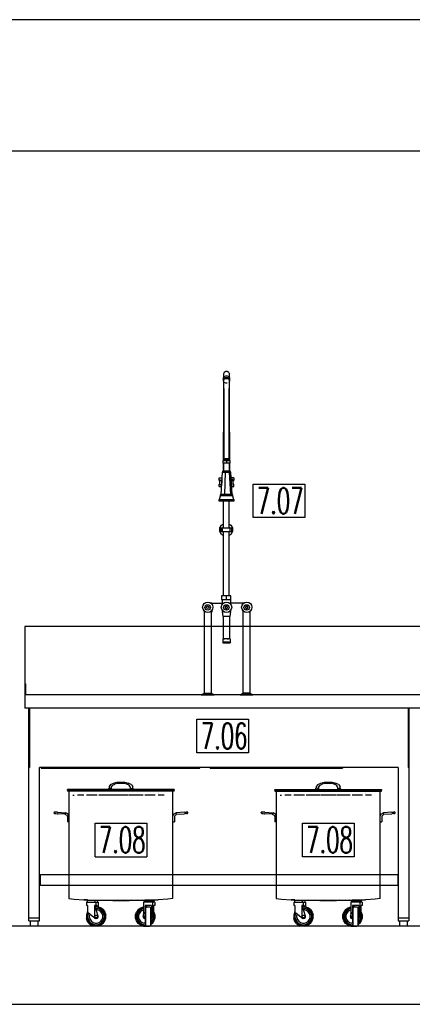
# Model space of a CAD drawing. Header units: millimetres. Extents: x 0 to 40100, y 0 to 29075.
# Tile 92 of 119: x 27443 to 28961, y 5697 to 9507. Entities that reach past the tile are written whole.
import ezdxf

# ---------------------------------------------------------------- set-up
doc = ezdxf.new("R2010")
doc.units = ezdxf.units.MM
doc.header["$MEASUREMENT"] = 0
doc.linetypes.add('AUSGEZOGEN', pattern=[0, 0])
doc.layers.get('0').update_dxf_attribs({"linetype": 'CONTINUOUS'})
for name, color, linetype, true_color in [('ibmp_KT_Einrichtung', 7, 'AUSGEZOGEN', 0x000080), ('ibmp_KT_Geräte_Ansicht', 1, 'AUSGEZOGEN', 0xff0000), ('ibmp_KT_Grundriss', 6, 'AUSGEZOGEN', 0xff00ff), ('ibmp_KT_Positionsnummern', 7, 'AUSGEZOGEN', 0x800000)]:
    doc.layers.add(name, color=color, linetype=linetype, true_color=true_color)
doc.layers.add('IBMP_KT_GR', color=7, linetype='AUSGEZOGEN')
doc.styles.get("Standard").update_dxf_attribs({"font": 'TXT.SHX'})

# ---------------------------------------------------------------- blocks, each defined once
blk = doc.blocks.new('BLOCK_00275')
at = {"layer": 'ibmp_KT_Einrichtung', "color": 0, "linetype": 'AUSGEZOGEN', "true_color": 0x000000}
for p, q in [((28233.01, 8125.5), (28229.62, 8120.5)), ((28229.62, 8120.5), (28229.62, 8109.1)), ((28229.62, 8114.4), (28233.01, 8119.3)), ((28233.82, 8142), (28230.61, 8136.3)), ((28230.61, 8136.3), (28230.61, 8121.98)), ((28232.61, 8113.2), (28235.51, 8116.7)), ((28239.32, 8128.1), (28233.01, 8125.5)), ((28233.01, 8119.3), (28239.32, 8122)), ((28239.62, 8145.1), (28233.82, 8142)), ((28235.51, 8116.7), (28239.92, 8119)), ((28246.11, 8128.1), (28239.32, 8128.1)), ((28239.32, 8122), (28246.11, 8122)), ((28245.81, 8145.1), (28239.62, 8145.1)), ((28239.92, 8119), (28245.51, 8119)), ((28245.51, 8119), (28249.92, 8116.7)), ((28251.62, 8142), (28245.81, 8145.1)), ((28252.42, 8125.5), (28246.11, 8128.1)), ((28246.11, 8122), (28252.42, 8119.3)), ((28249.92, 8116.7), (28252.71, 8113.2)), ((28251.62, 8142), (28254.72, 8136.3)), ((28255.81, 8120.5), (28252.42, 8125.5)), ((28255.81, 8114.4), (28252.42, 8119.3)), ((28254.72, 8122.12), (28254.72, 8136.3)), ((28255.81, 8109.1), (28255.81, 8120.5)), ((28229.62, 8109.1), (28233.01, 8104.2)), ((28230.61, 8107.66), (28230.61, 7906.4)), ((28232.61, 8080), (28232.61, 8113.2)), ((28232.61, 8079.4), (28232.61, 7807.1)), ((28233.01, 8104.2), (28239.32, 8101.5)), ((28239.32, 8101.5), (28245.51, 8101.5)), ((28252.71, 8113.2), (28252.71, 8080)), ((28252.71, 8104.64), (28255.81, 8109.1)), ((28252.71, 7807.1), (28252.71, 8079.4)), ((28254.72, 7906.4), (28254.72, 8107.52)), ((28230.61, 7910.86), (28229.62, 7910.1)), ((28229.62, 7910.1), (28229.62, 7801.1)), ((28229.62, 7906.4), (28232.61, 7904.06)), ((28230.61, 7906.4), (28232.61, 7904.88)), ((28255.81, 7910.1), (28252.71, 7912.44)), ((28254.72, 7906.4), (28252.71, 7904.82)), ((28252.71, 7903.98), (28255.81, 7906.4)), ((28255.81, 7801.1), (28255.81, 7910.1)), ((28228.61, 7801.1), (28256.82, 7801.1)), ((28228.61, 7801.1), (28228.61, 7791.1)), ((28256.82, 7791.1), (28228.61, 7791.1)), ((28229.62, 7791.1), (28229.62, 7760.1)), ((28231.62, 7791.1), (28231.62, 7761.1)), ((28252.71, 7807.1), (28232.61, 7807.1)), ((28232.61, 7807.1), (28234.12, 7806.1)), ((28234.12, 7806.1), (28251.22, 7806.1)), ((28234.72, 7806.1), (28234.72, 7801.1)), ((28242.71, 7801.1), (28242.71, 7791.1)), ((28250.71, 7801.1), (28250.71, 7806.1)), ((28252.71, 7807.1), (28251.22, 7806.1)), ((28253.82, 7761.1), (28253.82, 7791.1)), ((28255.81, 7760.1), (28255.81, 7791.1)), ((28256.82, 7791.1), (28256.82, 7801.1)), ((28221.62, 7670.1), (28227.51, 7756.1)), ((28226.62, 7760.1), (28258.82, 7760.1)), ((28226.62, 7760.1), (28226.62, 7756.1)), ((28226.62, 7756.1), (28258.82, 7756.1)), ((28231.62, 7761.1), (28229.62, 7760.1)), ((28231.62, 7761.1), (28253.82, 7761.1)), ((28236.82, 7670.1), (28238.51, 7756.1)), ((28253.61, 7756.1), (28257.91, 7670.1)), ((28255.81, 7760.1), (28253.82, 7761.1)), ((28257.91, 7756.1), (28263.82, 7670.1)), ((28258.82, 7756.1), (28258.82, 7760.1)), ((28214.62, 7734.1), (28226, 7734.1)), ((28214.62, 7724.1), (28214.62, 7734.1)), ((28214.62, 7724.1), (28225.31, 7724.1)), ((28214.62, 7710.1), (28216.62, 7710.1)), ((28214.62, 7700.1), (28214.62, 7710.1)), ((28214.62, 7700.1), (28223.66, 7700.1)), ((28219.42, 7725.5), (28216.62, 7725.5)), ((28216.62, 7708.8), (28216.62, 7724.1)), ((28216.62, 7708.8), (28216.69, 7708.7)), ((28216.62, 7708.8), (28219.42, 7708.8)), ((28217.71, 7707.4), (28219.42, 7706.5)), ((28219.42, 7706.5), (28221.72, 7706.5)), ((28224.62, 7725.5), (28221.72, 7725.5)), ((28221.72, 7706.5), (28223.51, 7707.4)), ((28224.35, 7710.1), (28223.51, 7710.1)), ((28224.26, 7708.8), (28223.51, 7708.8)), ((28223.51, 7707.4), (28224.23, 7708.32)), ((28224.62, 7724.1), (28224.62, 7713.84)), ((28270.81, 7734.1), (28259.42, 7734.1)), ((28260.11, 7724.1), (28270.81, 7724.1)), ((28268.82, 7725.5), (28260.81, 7725.5)), ((28260.81, 7724.1), (28260.81, 7713.84)), ((28261.2, 7710.1), (28261.07, 7710.1)), ((28261.19, 7708.32), (28261.92, 7707.3)), ((28261.75, 7700.1), (28270.81, 7700.1)), ((28261.92, 7707.3), (28263.21, 7706.5)), ((28267.02, 7727.7), (28262.51, 7727.7)), ((28266.42, 7706.5), (28267.71, 7707.3)), ((28267.71, 7707.3), (28268.72, 7708.7)), ((28268.72, 7708.7), (28268.82, 7708.8)), ((28268.82, 7708.8), (28268.82, 7724.1)), ((28270.81, 7710.1), (28268.82, 7710.1)), ((28270.81, 7734.1), (28270.81, 7724.1)), ((28270.81, 7700.1), (28270.81, 7710.1)), ((28215.51, 7650.1), (28219.62, 7665.1)), ((28221.32, 7670.1), (28217.61, 7668.1)), ((28217.61, 7668.1), (28267.81, 7668.1)), ((28217.61, 7668.1), (28217.61, 7665.1)), ((28267.81, 7665.1), (28217.61, 7665.1)), ((28264.02, 7670.1), (28221.32, 7670.1)), ((28267.81, 7668.1), (28264.02, 7670.1)), ((28265.81, 7665.1), (28269.82, 7650.1)), ((28267.81, 7665.1), (28267.81, 7668.1)), ((28212.61, 7650.1), (28272.81, 7650.1)), ((28212.61, 7650.1), (28212.61, 7645.1)), ((28212.61, 7645.1), (28272.81, 7645.1)), ((28231.32, 7541.1), (28231.32, 7645.1)), ((28251.42, 7645.1), (28251.42, 7541.1)), ((28272.81, 7645.1), (28272.81, 7650.1)), ((28216.32, 7540.1), (28223.31, 7551.1)), ((28223.31, 7551.1), (28231.32, 7556.16)), ((28230.31, 7544.1), (28228.6, 7541.1)), ((28231.32, 7544.66), (28230.31, 7544.1)), ((28251.42, 7556.22), (28259.52, 7551.1)), ((28252.42, 7544.1), (28251.42, 7544.68)), ((28254.16, 7541.1), (28252.42, 7544.1)), ((28259.52, 7551.1), (28266.52, 7540.1)), ((28216.32, 7526.1), (28216.32, 7540.1)), ((28223.31, 7515.1), (28216.32, 7526.1)), ((28221.32, 7541.1), (28261.52, 7541.1)), ((28221.32, 7541.1), (28221.32, 7525.1)), ((28261.52, 7525.1), (28221.32, 7525.1)), ((28231.32, 7510.04), (28223.31, 7515.1)), ((28226.32, 7537.1), (28226.32, 7529.1)), ((28228.6, 7525.1), (28230.31, 7522.1)), ((28230.31, 7522.1), (28231.32, 7521.56)), ((28231.32, 7278.1), (28231.32, 7525.1)), ((28251.42, 7525.1), (28251.42, 7278.1)), ((28251.42, 7521.54), (28252.42, 7522.1)), ((28259.52, 7515.1), (28251.42, 7510)), ((28252.42, 7522.1), (28254.16, 7525.1)), ((28256.52, 7529.1), (28256.52, 7537.1)), ((28266.52, 7526.1), (28259.52, 7515.1)), ((28261.52, 7541.1), (28261.52, 7525.1)), ((28266.52, 7540.1), (28266.52, 7526.1)), ((28259.82, 7278.1), (28223.61, 7278.1)), ((28223.61, 7278.1), (28223.61, 7263.1)), ((28241.72, 7278.1), (28241.72, 7263.1)), ((28259.82, 7263.1), (28259.82, 7278.1)), ((28186.42, 7248.6), (28182.91, 7248.6)), ((28186.42, 7249.1), (28228.41, 7249.1)), ((28223.61, 7263.1), (28259.82, 7263.1)), ((28226.62, 7248.7), (28226.62, 7263.1)), ((28228.41, 7249.1), (28228.92, 7247.34)), ((28256.52, 7247.34), (28257.02, 7249.1)), ((28305.01, 7249.1), (28257.02, 7249.1)), ((28258.82, 7263.1), (28258.82, 7249.1)), ((28308.51, 7248.6), (28305.01, 7248.6)), ((28156.42, 7218.96), (28156.42, 6901.5)), ((28182.42, 7217.1), (28187.91, 7217.1)), ((28184.32, 6901.5), (28184.32, 7219)), ((28226.62, 7217.1), (28230.68, 7217.1)), ((28229.62, 7197.1), (28226.62, 7217.1)), ((28227.12, 7220.1), (28227.12, 7217.1)), ((28240.71, 7237.1), (28237.61, 7234.1)), ((28237.61, 7234.1), (28237.61, 7231.1)), ((28237.61, 7231.1), (28240.71, 7228.1)), ((28243.72, 7237.1), (28240.71, 7237.1)), ((28240.71, 7228.1), (28243.72, 7228.1)), ((28246.72, 7234.1), (28243.72, 7237.1)), ((28243.72, 7228.1), (28246.72, 7231.1)), ((28246.72, 7231.1), (28246.72, 7234.1)), ((28254.74, 7217.1), (28256.82, 7217.1)), ((28258.74, 7216.6), (28255.81, 7197.1)), ((28258.82, 7216.6), (28258.82, 7220.1)), ((28304.52, 7217.1), (28309.02, 7217.1)), ((28306.11, 7219.1), (28306.11, 6901.5)), ((28319.12, 7237.1), (28316.01, 7234.1)), ((28316.01, 7234.1), (28316.01, 7231.1)), ((28316.01, 7231.1), (28319.12, 7228.1)), ((28322.12, 7237.1), (28319.12, 7237.1)), ((28319.12, 7228.1), (28322.12, 7228.1)), ((28325.11, 7234.1), (28322.12, 7237.1)), ((28322.12, 7228.1), (28325.11, 7231.1)), ((28325.11, 7231.1), (28325.11, 7234.1)), ((28334.02, 6901.5), (28334.02, 7217.96)), ((28255.81, 7197.1), (28229.62, 7197.1)), ((28231.62, 7111.1), (28231.62, 7197.1)), ((28253.82, 7197.1), (28253.82, 7111.1)), ((27463.21, 7159.1), (27463.21, 6842.74)), ((29613.21, 7159.1), (27463.21, 7159.1)), ((28256.52, 7111), (28228.31, 7111)), ((28228.31, 7111), (28228.31, 7095.1)), ((28228.31, 7098.1), (28256.52, 7098.1)), ((28228.31, 7095.1), (28256.52, 7095.1)), ((28231.62, 7111.1), (28234.72, 7111.1)), ((28238.61, 7098.2), (28232.02, 7098.1)), ((28239.82, 7111), (28234.72, 7111.1)), ((28246.11, 7098.2), (28238.61, 7098.2)), ((28245.71, 7111), (28250.71, 7111.1)), ((28252.71, 7098.1), (28246.11, 7098.2)), ((28253.82, 7111.1), (28250.71, 7111.1)), ((28256.52, 7111), (28256.52, 7095.1)), ((27463.21, 6937.64), (27465.9, 6937.64)), ((27465.9, 6895.48), (27465.9, 6937.64)), ((28156.01, 6899.4), (28145.21, 6895.1)), ((28184.72, 6899.4), (28156.01, 6899.4)), ((28156.32, 6901.5), (28184.42, 6901.5)), ((28156.32, 6901.5), (28156.32, 6899.4)), ((28184.42, 6899.4), (28184.42, 6901.5)), ((28195.51, 6895.1), (28184.72, 6899.4)), ((28305.71, 6899.4), (28295.01, 6895.1)), ((28305.71, 6899.4), (28334.42, 6899.4)), ((28306.01, 6901.5), (28306.01, 6899.4)), ((28334.12, 6901.5), (28306.01, 6901.5)), ((28334.12, 6899.4), (28334.12, 6901.5)), ((28345.21, 6895.1), (28334.42, 6899.4)), ((27463.21, 6895.48), (29613.21, 6895.48)), ((28145.21, 6895.1), (28195.51, 6895.1)), ((28295.01, 6895.1), (28345.21, 6895.1)), ((29613.21, 6842.74), (27463.21, 6842.74)), ((27478.57, 6020.2), (27478.57, 6842.74)), ((27480.61, 6842.74), (27480.61, 6613.28)), ((28945.69, 6842.74), (28945.69, 6613.28)), ((28947.73, 6842.74), (28947.73, 6020.2)), ((27478.57, 6613.28), (27480.61, 6613.28)), ((27519.52, 6020.2), (27519.52, 6613.28)), ((28906.78, 6613.28), (27519.52, 6613.28)), ((27525.67, 6613.28), (27525.67, 6610.36)), ((27525.67, 6610.36), (28139.94, 6610.36)), ((28139.94, 6610.36), (28139.94, 6613.28)), ((28179.88, 6610.74), (28179.88, 6613.28)), ((28179.88, 6610.74), (28691.78, 6610.74)), ((28691.78, 6613.28), (28691.78, 6610.74)), ((28906.78, 6613.28), (28906.78, 6020.2)), ((28947.73, 6613.28), (28945.69, 6613.28)), ((27805.55, 6553.06), (27820.25, 6556.1)), ((27820.25, 6556.1), (27848.17, 6556.1)), ((27848.17, 6556.1), (27862.85, 6553.06)), ((28607.55, 6553.06), (28622.25, 6556.1)), ((28622.25, 6556.1), (28650.17, 6556.1)), ((28650.17, 6556.1), (28664.85, 6553.06)), ((28040.21, 6528.1), (27628.21, 6528.1)), ((27628.21, 6525.1), (27628.21, 6528.1)), ((27628.21, 6525.1), (28040.21, 6525.1)), ((27628.21, 6524.1), (28040.21, 6524.1)), ((27628.21, 6524.1), (27628.21, 6521.1)), ((28040.21, 6521.1), (27628.21, 6521.1)), ((27633.21, 6521.1), (27633.21, 6106.48)), ((27776.65, 6524.1), (27778.65, 6525.1)), ((27784.06, 6528.1), (27788.21, 6533.12)), ((27794.29, 6547.42), (27788.21, 6540.08)), ((27788.21, 6540.08), (27788.21, 6533.12)), ((27789.55, 6532.98), (27788.21, 6533.12)), ((27791.86, 6532.76), (27789.55, 6532.98)), ((27792.13, 6524.78), (27790.79, 6524.1)), ((27792.13, 6524.78), (27792.39, 6525.1)), ((27794.55, 6532.48), (27793.21, 6532.62)), ((27794.29, 6547.44), (27805.55, 6553.06)), ((27795.71, 6532.38), (27794.55, 6532.48)), ((27794.88, 6528.1), (27798.21, 6532.12)), ((27798.21, 6539.08), (27802.77, 6544.6)), ((27798.21, 6532.12), (27798.21, 6539.08)), ((27802.77, 6544.6), (27811.22, 6548.82)), ((27822.25, 6551.1), (27811.22, 6548.82)), ((27846.16, 6551.1), (27822.25, 6551.1)), ((27857.22, 6548.82), (27846.16, 6551.1)), ((27865.65, 6544.6), (27857.22, 6548.82)), ((27874.13, 6547.44), (27862.87, 6553.06)), ((27870.21, 6539.08), (27865.65, 6544.6)), ((27870.21, 6539.08), (27870.21, 6532.12)), ((27870.21, 6532.12), (27873.54, 6528.1)), ((27872.71, 6532.38), (27873.86, 6532.48)), ((27873.86, 6532.48), (27875.21, 6532.62)), ((27874.13, 6547.44), (27880.21, 6540.08)), ((27876.29, 6524.78), (27876.03, 6525.1)), ((27876.29, 6524.78), (27877.63, 6524.1)), ((27876.55, 6532.76), (27878.86, 6532.98)), ((27878.86, 6532.98), (27880.21, 6533.12)), ((27880.21, 6533.12), (27880.21, 6540.08)), ((27884.36, 6528.1), (27880.21, 6533.12)), ((27891.76, 6524.1), (27889.76, 6525.1)), ((27978.1, 6516.1), (27978.13, 6516.1)), ((28035.21, 6106.48), (28035.21, 6521.1)), ((28040.21, 6528.1), (28040.21, 6525.1)), ((28040.21, 6521.1), (28040.21, 6524.1)), ((28430.21, 6525.1), (28430.21, 6528.1)), ((28430.21, 6528.1), (28842.22, 6528.1)), ((28842.22, 6525.1), (28430.21, 6525.1)), ((28430.21, 6524.1), (28430.21, 6521.1)), ((28842.22, 6524.1), (28430.21, 6524.1)), ((28430.21, 6521.1), (28842.22, 6521.1)), ((28435.21, 6521.1), (28435.21, 6106.48)), ((28578.65, 6524.1), (28580.65, 6525.1)), ((28586.07, 6528.1), (28590.21, 6533.12)), ((28596.29, 6547.42), (28590.21, 6540.08)), ((28590.21, 6540.08), (28590.21, 6533.12)), ((28591.55, 6532.98), (28590.21, 6533.12)), ((28593.86, 6532.76), (28591.55, 6532.98)), ((28594.13, 6524.78), (28592.79, 6524.1)), ((28594.13, 6524.78), (28594.39, 6525.1)), ((28596.55, 6532.48), (28595.21, 6532.62)), ((28596.29, 6547.44), (28607.55, 6553.06)), ((28597.71, 6532.38), (28596.55, 6532.48)), ((28596.88, 6528.1), (28600.21, 6532.12)), ((28600.21, 6539.08), (28604.76, 6544.6)), ((28600.21, 6532.12), (28600.21, 6539.08)), ((28604.76, 6544.6), (28613.21, 6548.82)), ((28624.25, 6551.1), (28613.21, 6548.82)), ((28648.17, 6551.1), (28624.25, 6551.1)), ((28659.22, 6548.82), (28648.17, 6551.1)), ((28667.65, 6544.6), (28659.22, 6548.82)), ((28676.13, 6547.44), (28664.86, 6553.06)), ((28672.22, 6539.08), (28667.65, 6544.6)), ((28672.22, 6539.08), (28672.22, 6532.12)), ((28672.22, 6532.12), (28675.54, 6528.1)), ((28674.72, 6532.38), (28675.87, 6532.48)), ((28675.87, 6532.48), (28677.22, 6532.62)), ((28676.13, 6547.44), (28682.22, 6540.08)), ((28678.29, 6524.78), (28678.03, 6525.1)), ((28678.29, 6524.78), (28679.63, 6524.1)), ((28678.55, 6532.76), (28680.87, 6532.98)), ((28680.87, 6532.98), (28682.22, 6533.12)), ((28682.22, 6533.12), (28682.22, 6540.08)), ((28686.36, 6528.1), (28682.22, 6533.12)), ((28693.76, 6524.1), (28691.76, 6525.1)), ((28780.1, 6516.1), (28780.13, 6516.1)), ((28837.22, 6106.48), (28837.22, 6521.1)), ((28842.22, 6528.1), (28842.22, 6525.1)), ((28842.22, 6521.1), (28842.22, 6524.1)), ((27648.21, 6506.1), (27652.87, 6506.1)), ((27690.29, 6506.1), (27666.4, 6506.1)), ((27741.83, 6506.1), (27701.08, 6506.1)), ((27802.36, 6506.1), (27748.72, 6506.1)), ((27863.66, 6506.1), (27804.75, 6506.1)), ((27919.7, 6506.1), (27866.05, 6506.1)), ((27967.34, 6506.1), (27926.59, 6506.1)), ((27978.13, 6511.1), (27978.1, 6511.1)), ((28002.02, 6506.1), (27978.13, 6506.1)), ((28450.21, 6506.1), (28454.86, 6506.1)), ((28492.29, 6506.1), (28468.4, 6506.1)), ((28543.83, 6506.1), (28503.08, 6506.1)), ((28604.36, 6506.1), (28550.71, 6506.1)), ((28665.67, 6506.1), (28606.75, 6506.1)), ((28721.7, 6506.1), (28668.05, 6506.1)), ((28769.34, 6506.1), (28728.59, 6506.1)), ((28780.13, 6511.1), (28780.1, 6511.1)), ((28804.02, 6506.1), (28780.13, 6506.1)), ((27575.21, 6437.22), (27575.43, 6439.7)), ((27575.43, 6439.7), (27577.34, 6441.3)), ((27581.42, 6440.94), (27577.34, 6441.3)), ((27588.45, 6440.32), (27581.42, 6440.94)), ((27583.25, 6440.78), (27581.42, 6440.94)), ((27588.45, 6440.32), (27620.71, 6437.94)), ((28079.97, 6440.32), (28047.7, 6437.94)), ((28079.97, 6440.32), (28087.02, 6440.94)), ((28085.17, 6440.78), (28087.02, 6440.94)), ((28091.08, 6441.3), (28087.02, 6440.94)), ((28092.99, 6439.7), (28091.08, 6441.3)), ((28093.21, 6437.22), (28092.99, 6439.7)), ((28377.22, 6437.22), (28377.43, 6439.7)), ((28377.43, 6439.7), (28379.34, 6441.3)), ((28383.41, 6440.94), (28379.34, 6441.3)), ((28390.45, 6440.32), (28383.41, 6440.94)), ((28385.25, 6440.78), (28383.41, 6440.94)), ((28390.45, 6440.32), (28422.71, 6437.94)), ((28881.96, 6440.32), (28849.7, 6437.94)), ((28881.96, 6440.32), (28889.02, 6440.94)), ((28887.16, 6440.78), (28889.02, 6440.94)), ((28893.08, 6441.3), (28889.02, 6440.94)), ((28894.99, 6439.7), (28893.08, 6441.3)), ((28895.21, 6437.22), (28894.99, 6439.7)), ((27576.82, 6435.32), (27575.21, 6437.22)), ((27579.34, 6435.1), (27576.82, 6435.32)), ((27576.82, 6435.32), (27580.89, 6434.96)), ((27580.89, 6434.96), (27587.93, 6434.36)), ((27582.74, 6434.8), (27587.12, 6434.42)), ((27588.6, 6434.28), (27587.93, 6434.36)), ((27619.14, 6432.06), (27587.93, 6434.36)), ((27587.93, 6434.36), (27588.61, 6434.28)), ((27619.14, 6432.06), (27588.61, 6434.28)), ((27619.62, 6433.8), (27619.14, 6432.04)), ((27624.22, 6429.1), (27619.14, 6432.04)), ((27620.29, 6436.34), (27619.62, 6433.8)), ((27620.77, 6438.1), (27620.29, 6436.34)), ((27628.66, 6433.56), (27620.77, 6438.1)), ((27624.22, 6429.1), (27627.14, 6424.04)), ((27627.14, 6424.04), (27627.14, 6403.1)), ((27633.21, 6403.1), (27627.14, 6403.1)), ((27633.21, 6425.64), (27628.66, 6433.56)), ((28035.21, 6425.64), (28039.76, 6433.56)), ((28035.21, 6403.1), (28041.28, 6403.1)), ((28047.67, 6438.1), (28039.76, 6433.56)), ((28044.22, 6429.1), (28041.28, 6424.04)), ((28041.28, 6424.04), (28041.28, 6403.1)), ((28044.22, 6429.1), (28049.28, 6432.04)), ((28048.13, 6436.34), (28047.67, 6438.1)), ((28048.8, 6433.8), (28048.13, 6436.34)), ((28049.28, 6432.04), (28048.8, 6433.8)), ((28049.28, 6432.06), (28080.49, 6434.36)), ((28049.28, 6432.06), (28079.82, 6434.28)), ((28079.82, 6434.28), (28080.49, 6434.36)), ((28080.49, 6434.36), (28079.82, 6434.28)), ((28087.53, 6434.96), (28080.49, 6434.36)), ((28085.68, 6434.8), (28081.32, 6434.42)), ((28089.08, 6435.1), (28086.5, 6434.88)), ((28087.53, 6434.96), (28091.6, 6435.32)), ((28091.6, 6435.32), (28089.08, 6435.1)), ((28091.6, 6435.32), (28093.21, 6437.22)), ((28378.82, 6435.32), (28377.22, 6437.22)), ((28381.34, 6435.1), (28378.82, 6435.32)), ((28378.82, 6435.32), (28382.89, 6434.96)), ((28382.89, 6434.96), (28389.93, 6434.36)), ((28384.74, 6434.8), (28389.12, 6434.42)), ((28390.6, 6434.28), (28389.93, 6434.36)), ((28421.14, 6432.06), (28389.93, 6434.36)), ((28389.93, 6434.36), (28390.61, 6434.28)), ((28421.14, 6432.06), (28390.61, 6434.28)), ((28421.62, 6433.8), (28421.14, 6432.04)), ((28426.22, 6429.1), (28421.14, 6432.04)), ((28422.29, 6436.34), (28421.62, 6433.8)), ((28422.77, 6438.1), (28422.29, 6436.34)), ((28430.67, 6433.56), (28422.77, 6438.1)), ((28426.22, 6429.1), (28429.14, 6424.04)), ((28429.14, 6424.04), (28429.14, 6403.1)), ((28435.21, 6403.1), (28429.14, 6403.1)), ((28435.21, 6425.64), (28430.67, 6433.56)), ((28837.22, 6425.64), (28841.76, 6433.56)), ((28837.22, 6403.1), (28843.28, 6403.1)), ((28849.66, 6438.1), (28841.76, 6433.56)), ((28846.22, 6429.1), (28843.28, 6424.04)), ((28843.28, 6424.04), (28843.28, 6403.1)), ((28846.22, 6429.1), (28851.28, 6432.04)), ((28850.13, 6436.34), (28849.66, 6438.1)), ((28850.8, 6433.8), (28850.13, 6436.34)), ((28851.28, 6432.04), (28850.8, 6433.8)), ((28851.28, 6432.06), (28882.49, 6434.36)), ((28851.28, 6432.06), (28881.82, 6434.28)), ((28881.82, 6434.28), (28882.49, 6434.36)), ((28882.49, 6434.36), (28881.82, 6434.28)), ((28889.53, 6434.96), (28882.49, 6434.36)), ((28887.68, 6434.8), (28883.31, 6434.42)), ((28891.08, 6435.1), (28888.5, 6434.88)), ((28889.53, 6434.96), (28893.6, 6435.32)), ((28893.6, 6435.32), (28891.08, 6435.1)), ((28893.6, 6435.32), (28895.21, 6437.22)), ((27523.61, 6157.28), (27523.61, 6199.48)), ((27523.61, 6199.48), (28905.75, 6199.48)), ((28905.75, 6199.48), (28905.75, 6157.28)), ((28905.75, 6157.28), (27523.61, 6157.28)), ((27633.21, 6106.48), (27652.87, 6103.86)), ((27652.87, 6103.86), (27690.34, 6101.6)), ((27690.34, 6101.6), (27741.83, 6099.96)), ((27704.42, 6101.6), (27690.34, 6101.6)), ((27703.94, 6099.1), (27703.94, 6092.5)), ((27743.21, 6099.1), (27703.94, 6099.1)), ((27704.42, 6101.6), (27750.87, 6099.96)), ((27734, 6099.1), (27734, 6092.5)), ((27741.83, 6099.96), (27926.59, 6099.96)), ((27741.83, 6099.96), (27802.36, 6099.1)), ((27743.21, 6099.1), (27743.21, 6092.5)), ((27750.87, 6099.96), (27805.5, 6099.1)), ((27768.08, 6099.96), (27811.42, 6099.1)), ((27791.76, 6099.96), (27819.56, 6099.1)), ((27802.36, 6099.1), (27866.05, 6099.1)), ((27829.18, 6099.1), (27819.56, 6099.96)), ((27848.85, 6099.96), (27839.23, 6099.1)), ((27876.66, 6099.96), (27848.85, 6099.1)), ((27900.34, 6099.96), (27857, 6099.1)), ((27917.55, 6099.96), (27862.91, 6099.1)), ((27866.05, 6099.1), (27926.59, 6099.96)), ((27917.55, 6099.96), (27964.02, 6101.6)), ((27925.21, 6099.1), (27955.21, 6099.1)), ((27925.21, 6092.5), (27925.21, 6099.1)), ((27978.08, 6101.6), (27926.59, 6099.96)), ((27955.21, 6099.1), (27955.21, 6092.5)), ((27958.57, 6099.1), (27962.48, 6099.1)), ((27962.48, 6092.5), (27962.48, 6099.1)), ((27964.02, 6101.6), (27978.08, 6101.6)), ((28015.55, 6103.86), (27978.08, 6101.6)), ((28035.21, 6106.48), (28015.55, 6103.86)), ((28435.21, 6106.48), (28454.86, 6103.86)), ((28454.86, 6103.86), (28492.34, 6101.6)), ((28492.34, 6101.6), (28543.83, 6099.96)), ((28506.42, 6101.6), (28492.34, 6101.6)), ((28505.94, 6099.1), (28505.94, 6092.5)), ((28545.21, 6099.1), (28505.94, 6099.1)), ((28506.42, 6101.6), (28552.87, 6099.96)), ((28536, 6099.1), (28536, 6092.5)), ((28543.83, 6099.96), (28728.59, 6099.96)), ((28543.83, 6099.96), (28604.36, 6099.1)), ((28545.21, 6099.1), (28545.21, 6092.5)), ((28552.87, 6099.96), (28607.5, 6099.1)), ((28570.08, 6099.96), (28613.41, 6099.1)), ((28593.76, 6099.96), (28621.56, 6099.1)), ((28604.36, 6099.1), (28668.05, 6099.1)), ((28631.18, 6099.1), (28621.56, 6099.96)), ((28650.85, 6099.96), (28641.23, 6099.1)), ((28678.66, 6099.96), (28650.85, 6099.1)), ((28702.34, 6099.96), (28659, 6099.1)), ((28719.55, 6099.96), (28664.92, 6099.1)), ((28668.05, 6099.1), (28728.59, 6099.96)), ((28719.55, 6099.96), (28766.01, 6101.6)), ((28727.22, 6099.1), (28757.22, 6099.1)), ((28727.22, 6092.5), (28727.22, 6099.1)), ((28780.08, 6101.6), (28728.59, 6099.96)), ((28757.22, 6099.1), (28757.22, 6092.5)), ((28760.57, 6099.1), (28764.48, 6099.1)), ((28764.48, 6092.5), (28764.48, 6099.1)), ((28766.01, 6101.6), (28780.08, 6101.6)), ((28817.55, 6103.86), (28780.08, 6101.6)), ((28837.22, 6106.48), (28817.55, 6103.86)), ((27700.94, 6092.5), (27746.22, 6092.5)), ((27700.94, 6092.5), (27700.94, 6079.5)), ((27704.9, 6079.5), (27700.94, 6079.5)), ((27704.9, 6079.5), (27704.9, 6053.04)), ((27732.38, 6079.5), (27732.38, 6030.9)), ((27741.42, 6079.5), (27732.38, 6079.5)), ((27746.03, 6037.98), (27733.04, 6079.5)), ((27734.73, 6074.1), (27744.16, 6074.1)), ((27743.92, 6072.52), (27735.21, 6072.52)), ((27736.62, 6068.1), (27743.21, 6068.1)), ((27737.02, 6092.5), (27737.02, 6079.5)), ((27738.48, 6062.1), (27742.26, 6062.1)), ((27740.21, 6074.1), (27740.21, 6079.5)), ((27741.42, 6079.5), (27741.42, 6074.1)), ((27749.97, 6059.62), (27742.26, 6062.1)), ((27752.71, 6065.02), (27743.21, 6068.1)), ((27754.75, 6069), (27743.92, 6072.52)), ((27755.48, 6070.44), (27744.16, 6074.1)), ((27746.22, 6092.5), (27746.22, 6073.44)), ((27756.5, 6054.84), (27749.97, 6059.62)), ((27760.81, 6059.16), (27752.71, 6065.02)), ((27763.98, 6062.32), (27754.75, 6069)), ((27765.11, 6063.44), (27755.48, 6070.44)), ((27766.7, 6051.08), (27760.81, 6059.16)), ((27770.68, 6053.12), (27763.98, 6062.32)), ((27765.11, 6063.44), (27772.12, 6053.84)), ((27901.32, 6063.44), (27894.3, 6053.84)), ((27902.44, 6062.32), (27895.74, 6053.12)), ((27905.61, 6059.16), (27899.72, 6051.08)), ((27901.3, 6063.44), (27901.32, 6063.44)), ((27901.32, 6063.44), (27910.94, 6070.44)), ((27911.66, 6069), (27902.44, 6062.32)), ((27913.7, 6065.02), (27905.61, 6059.16)), ((27916.46, 6059.62), (27909.92, 6054.84)), ((27910.94, 6070.44), (27922.22, 6074.1)), ((27922.22, 6072.42), (27911.66, 6069)), ((27922.22, 6067.78), (27913.7, 6065.02)), ((27922.22, 6061.48), (27916.46, 6059.62)), ((27922.22, 6092.5), (27922.22, 6037.92)), ((27965.48, 6092.5), (27922.22, 6092.5)), ((27952.22, 6079.5), (27928.21, 6079.5)), ((27928.21, 6079.5), (27928.21, 6028.5)), ((27931.69, 6074.1), (27928.21, 6074.1)), ((27930.91, 6072.52), (27928.21, 6072.52)), ((27930.91, 6071.6), (27928.21, 6062.98)), ((27930.91, 6068.1), (27928.21, 6068.1)), ((27929.72, 6011.1), (27929.72, 6062.1)), ((27930.31, 6062.1), (27929.72, 6062.1)), ((27930.31, 6005.1), (27930.31, 6068.1)), ((27930.91, 6072.52), (27934.97, 6074.1)), ((27930.91, 6000.68), (27930.91, 6072.52)), ((27933.38, 6079.5), (27931.24, 6072.64)), ((27933.38, 6079.5), (27933.38, 6073.48)), ((27934.04, 6073.76), (27934.04, 6079.5)), ((27934.97, 6074.1), (27944.85, 6074.1)), ((27944.85, 6074.1), (27948.92, 6072.52)), ((27948.92, 6072.52), (27948.92, 6000.68)), ((27948.92, 6068.1), (27949.52, 6068.1)), ((27949.52, 6068.1), (27949.52, 6005.1)), ((27950.11, 6062.1), (27949.52, 6062.1)), ((27950.11, 6011.1), (27950.11, 6062.1)), ((27952.22, 6079.5), (27952.22, 6028.5)), ((27958.21, 6037.92), (27958.21, 6092.5)), ((27965.48, 6079.5), (27961.52, 6079.5)), ((27961.52, 6053.04), (27961.52, 6079.5)), ((27965.48, 6092.5), (27965.48, 6079.5)), ((28502.94, 6092.5), (28548.21, 6092.5)), ((28502.94, 6092.5), (28502.94, 6079.5)), ((28506.9, 6079.5), (28502.94, 6079.5)), ((28506.9, 6079.5), (28506.9, 6053.04)), ((28534.38, 6079.5), (28534.38, 6030.9)), ((28543.41, 6079.5), (28534.38, 6079.5)), ((28548.03, 6037.98), (28535.04, 6079.5)), ((28536.73, 6074.1), (28546.16, 6074.1)), ((28545.91, 6072.52), (28537.22, 6072.52)), ((28538.61, 6068.1), (28545.21, 6068.1)), ((28539.02, 6092.5), (28539.02, 6079.5)), ((28540.48, 6062.1), (28544.26, 6062.1)), ((28542.22, 6074.1), (28542.22, 6079.5)), ((28543.41, 6079.5), (28543.41, 6074.1)), ((28551.96, 6059.62), (28544.26, 6062.1)), ((28554.72, 6065.02), (28545.21, 6068.1)), ((28556.75, 6069), (28545.91, 6072.52)), ((28557.48, 6070.44), (28546.16, 6074.1)), ((28548.21, 6092.5), (28548.21, 6073.44)), ((28558.5, 6054.84), (28551.96, 6059.62)), ((28562.81, 6059.16), (28554.72, 6065.02)), ((28565.98, 6062.32), (28556.75, 6069)), ((28567.12, 6063.44), (28557.48, 6070.44)), ((28568.7, 6051.08), (28562.81, 6059.16)), ((28572.68, 6053.12), (28565.98, 6062.32)), ((28567.12, 6063.44), (28574.12, 6053.84)), ((28703.31, 6063.44), (28696.3, 6053.84)), ((28704.44, 6062.32), (28697.74, 6053.12)), ((28707.61, 6059.16), (28701.72, 6051.08)), ((28703.3, 6063.44), (28703.31, 6063.44)), ((28703.31, 6063.44), (28712.94, 6070.44)), ((28713.66, 6069), (28704.44, 6062.32)), ((28715.7, 6065.02), (28707.61, 6059.16)), ((28718.47, 6059.62), (28711.92, 6054.84)), ((28712.94, 6070.44), (28724.22, 6074.1)), ((28724.22, 6072.42), (28713.66, 6069)), ((28724.22, 6067.78), (28715.7, 6065.02)), ((28724.22, 6061.48), (28718.47, 6059.62)), ((28724.22, 6092.5), (28724.22, 6037.92)), ((28767.48, 6092.5), (28724.22, 6092.5)), ((28754.22, 6079.5), (28730.21, 6079.5)), ((28730.21, 6079.5), (28730.21, 6028.5)), ((28733.69, 6074.1), (28730.21, 6074.1)), ((28732.91, 6072.52), (28730.21, 6072.52)), ((28732.91, 6071.6), (28730.21, 6062.98)), ((28732.91, 6068.1), (28730.21, 6068.1)), ((28731.72, 6011.1), (28731.72, 6062.1)), ((28732.32, 6062.1), (28731.72, 6062.1)), ((28732.32, 6005.1), (28732.32, 6068.1)), ((28732.91, 6072.52), (28736.96, 6074.1)), ((28732.91, 6000.68), (28732.91, 6072.52)), ((28735.38, 6079.5), (28733.24, 6072.64)), ((28735.38, 6079.5), (28735.38, 6073.48)), ((28736.04, 6073.76), (28736.04, 6079.5)), ((28736.96, 6074.1), (28746.85, 6074.1)), ((28746.85, 6074.1), (28750.91, 6072.52)), ((28750.91, 6072.52), (28750.91, 6000.68)), ((28750.91, 6068.1), (28751.52, 6068.1)), ((28751.52, 6068.1), (28751.52, 6005.1)), ((28752.12, 6062.1), (28751.52, 6062.1)), ((28752.12, 6011.1), (28752.12, 6062.1)), ((28754.22, 6079.5), (28754.22, 6028.5)), ((28760.21, 6037.92), (28760.21, 6092.5)), ((28767.48, 6079.5), (28763.51, 6079.5)), ((28763.51, 6053.04), (28763.51, 6079.5)), ((28767.48, 6092.5), (28767.48, 6079.5)), ((27519.52, 6030.74), (27478.57, 6030.74)), ((27478.57, 6020.2), (27519.52, 6020.2)), ((27483.69, 6020.2), (27483.69, 5999.1)), ((27514.4, 5999.1), (27514.4, 6020.2)), ((27704.32, 6053.84), (27700.63, 6042.54)), ((27700.63, 6042.54), (27700.63, 6030.66)), ((27704.32, 6019.38), (27700.63, 6030.66)), ((27705.57, 6052.54), (27702.22, 6042.3)), ((27702.22, 6042.3), (27702.22, 6030.92)), ((27705.75, 6020.1), (27702.22, 6030.92)), ((27704.32, 6053.84), (27704.9, 6054.66)), ((27704.9, 6053.04), (27705.63, 6052.5)), ((27714.28, 6045.48), (27705.63, 6052.5)), ((27705.75, 6020.1), (27712.44, 6010.88)), ((27709.24, 6049.58), (27706.65, 6041.6)), ((27706.65, 6031.62), (27706.65, 6041.6)), ((27706.65, 6031.62), (27709.73, 6022.14)), ((27709.73, 6022.14), (27715.61, 6014.06)), ((27714.24, 6045.52), (27712.67, 6040.64)), ((27712.67, 6032.56), (27712.67, 6040.64)), ((27712.67, 6032.56), (27715.17, 6024.88)), ((27723.66, 6037.92), (27714.28, 6045.48)), ((27715.17, 6024.88), (27719.92, 6018.34)), ((27732.32, 6030.96), (27723.66, 6037.92)), ((27732.38, 6030.92), (27732.32, 6030.96)), ((27732.38, 6030.9), (27733.04, 6030.36)), ((27733.04, 6030.42), (27736.53, 6028.5)), ((27735.1, 6039.84), (27733.85, 6037.54)), ((27733.85, 6035.04), (27733.85, 6037.54)), ((27733.85, 6035.04), (27735.1, 6032.74)), ((27737.42, 6041.1), (27735.1, 6039.84)), ((27735.1, 6032.74), (27737.42, 6031.5)), ((27740.5, 6028.5), (27736.53, 6028.5)), ((27739.92, 6041.1), (27737.42, 6041.1)), ((27739.92, 6031.5), (27737.42, 6031.5)), ((27742.22, 6039.84), (27739.92, 6041.1)), ((27739.92, 6031.5), (27742.22, 6032.74)), ((27740.5, 6028.5), (27744.12, 6030.42)), ((27743.47, 6037.54), (27742.22, 6039.84)), ((27742.22, 6032.74), (27743.47, 6035.04)), ((27743.47, 6037.54), (27743.47, 6035.04)), ((27744.12, 6030.42), (27746.03, 6034.02)), ((27746.03, 6034.02), (27746.03, 6037.98)), ((27761.26, 6048.32), (27756.5, 6054.84)), ((27756.5, 6018.34), (27761.26, 6024.88)), ((27760.81, 6014.06), (27766.7, 6022.14)), ((27763.76, 6040.64), (27761.26, 6048.32)), ((27761.26, 6024.88), (27763.76, 6032.56)), ((27763.76, 6032.56), (27763.76, 6040.64)), ((27763.98, 6010.9), (27770.68, 6020.1)), ((27769.78, 6041.6), (27766.7, 6051.08)), ((27766.7, 6022.14), (27769.78, 6031.62)), ((27769.78, 6041.6), (27769.78, 6031.62)), ((27774.22, 6042.3), (27770.68, 6053.12)), ((27770.68, 6020.1), (27774.22, 6030.92)), ((27772.12, 6053.84), (27775.79, 6042.54)), ((27772.12, 6019.38), (27775.79, 6030.66)), ((27774.22, 6030.92), (27774.22, 6042.3)), ((27775.79, 6030.66), (27775.79, 6042.54)), ((27890.63, 6042.54), (27894.3, 6053.84)), ((27890.63, 6030.66), (27890.63, 6042.54)), ((27894.3, 6019.38), (27890.63, 6030.66)), ((27895.74, 6053.12), (27892.22, 6042.3)), ((27892.22, 6042.3), (27892.22, 6030.92)), ((27892.22, 6030.92), (27895.74, 6020.1)), ((27895.74, 6020.1), (27902.44, 6010.9)), ((27899.72, 6051.08), (27896.64, 6041.6)), ((27896.64, 6041.6), (27896.64, 6031.62)), ((27896.64, 6031.62), (27899.72, 6022.14)), ((27899.72, 6022.14), (27905.61, 6014.06)), ((27905.15, 6048.32), (27902.65, 6040.64)), ((27902.65, 6040.64), (27902.65, 6032.56)), ((27902.65, 6032.56), (27905.15, 6024.88)), ((27909.92, 6054.84), (27905.15, 6048.32)), ((27905.15, 6024.88), (27909.92, 6018.34)), ((27920.39, 6037.98), (27922.22, 6043.8)), ((27920.39, 6037.98), (27920.39, 6034.02)), ((27920.39, 6034.02), (27922.32, 6030.42)), ((27922.22, 6045.48), (27926.89, 6052.5)), ((27922.22, 6037.92), (27926.89, 6030.96)), ((27922.32, 6030.42), (27925.91, 6028.5)), ((27922.95, 6036.82), (27922.95, 6035.04)), ((27922.95, 6035.04), (27924.2, 6032.74)), ((27924.2, 6032.74), (27925.51, 6032.06)), ((27925.51, 6033.02), (27925.51, 6031.5)), ((27925.51, 6031.5), (27926.53, 6031.5)), ((27925.91, 6028.5), (27929.72, 6028.5)), ((27928.21, 6053.04), (27926.89, 6052.5)), ((27928.21, 6030.36), (27926.89, 6030.96)), ((27927.02, 6028.5), (27927.02, 6030.92)), ((27928.21, 6030.36), (27927.02, 6030.9)), ((27927.02, 6030.36), (27928.21, 6030.36)), ((27929.02, 6041.1), (27928.21, 6041.1)), ((27928.21, 6031.5), (27929.02, 6031.5)), ((27929.02, 6041.1), (27929.72, 6040.72)), ((27929.72, 6031.88), (27929.02, 6031.5)), ((27950.11, 6043.86), (27952.14, 6045.48)), ((27950.11, 6023.3), (27951.26, 6024.88)), ((27950.8, 6014.06), (27956.69, 6022.14)), ((27951.26, 6024.88), (27952.44, 6028.5)), ((27952.14, 6045.48), (27952.22, 6045.54)), ((27952.22, 6045.4), (27952.18, 6045.52)), ((27952.22, 6053.04), (27953.53, 6052.5)), ((27952.22, 6030.36), (27953.53, 6030.96)), ((27953.41, 6030.9), (27952.22, 6030.36)), ((27952.22, 6030.36), (27953.41, 6030.36)), ((27952.22, 6028.5), (27953.41, 6028.5)), ((27953.41, 6028.5), (27953.41, 6030.92)), ((27958.21, 6045.48), (27953.53, 6052.5)), ((27953.53, 6030.96), (27958.21, 6037.92)), ((27953.89, 6031.5), (27954.92, 6031.5)), ((27953.98, 6010.88), (27960.67, 6020.1)), ((27954.92, 6033.02), (27954.92, 6031.5)), ((27956.69, 6022.14), (27959.76, 6031.62)), ((27958.21, 6050.42), (27960.79, 6052.5)), ((27959.76, 6041.6), (27958.21, 6046.4)), ((27959.76, 6031.62), (27959.76, 6041.6)), ((27960.67, 6020.1), (27964.2, 6030.92)), ((27960.79, 6052.5), (27961.52, 6053.04)), ((27964.2, 6042.3), (27960.85, 6052.54)), ((27962.12, 6053.84), (27961.52, 6054.66)), ((27962.12, 6053.84), (27965.79, 6042.54)), ((27965.79, 6030.66), (27962.12, 6019.38)), ((27964.2, 6030.92), (27964.2, 6042.3)), ((27965.79, 6042.54), (27965.79, 6030.66)), ((28506.32, 6053.84), (28502.63, 6042.54)), ((28502.63, 6042.54), (28502.63, 6030.66)), ((28506.32, 6019.38), (28502.63, 6030.66)), ((28507.57, 6052.54), (28504.22, 6042.3)), ((28504.22, 6042.3), (28504.22, 6030.92)), ((28507.75, 6020.1), (28504.22, 6030.92)), ((28506.32, 6053.84), (28506.9, 6054.66)), ((28506.9, 6053.04), (28507.63, 6052.5)), ((28516.28, 6045.48), (28507.63, 6052.5)), ((28507.75, 6020.1), (28514.44, 6010.88)), ((28511.24, 6049.58), (28508.65, 6041.6)), ((28508.65, 6031.62), (28508.65, 6041.6)), ((28508.65, 6031.62), (28511.73, 6022.14)), ((28511.73, 6022.14), (28517.61, 6014.06)), ((28516.24, 6045.52), (28514.66, 6040.64)), ((28514.66, 6032.56), (28514.66, 6040.64)), ((28514.66, 6032.56), (28517.16, 6024.88)), ((28525.67, 6037.92), (28516.28, 6045.48)), ((28517.16, 6024.88), (28521.92, 6018.34)), ((28534.32, 6030.96), (28525.67, 6037.92)), ((28534.38, 6030.92), (28534.32, 6030.96)), ((28534.38, 6030.9), (28535.04, 6030.36)), ((28535.04, 6030.42), (28538.53, 6028.5)), ((28537.1, 6039.84), (28535.85, 6037.54)), ((28535.85, 6035.04), (28535.85, 6037.54)), ((28535.85, 6035.04), (28537.1, 6032.74)), ((28539.42, 6041.1), (28537.1, 6039.84)), ((28537.1, 6032.74), (28539.42, 6031.5)), ((28542.5, 6028.5), (28538.53, 6028.5)), ((28541.92, 6041.1), (28539.42, 6041.1)), ((28541.92, 6031.5), (28539.42, 6031.5)), ((28544.22, 6039.84), (28541.92, 6041.1)), ((28541.92, 6031.5), (28544.22, 6032.74)), ((28542.5, 6028.5), (28546.11, 6030.42)), ((28545.47, 6037.54), (28544.22, 6039.84)), ((28544.22, 6032.74), (28545.47, 6035.04)), ((28545.47, 6037.54), (28545.47, 6035.04)), ((28546.11, 6030.42), (28548.03, 6034.02)), ((28548.03, 6034.02), (28548.03, 6037.98)), ((28563.27, 6048.32), (28558.5, 6054.84)), ((28558.5, 6018.34), (28563.27, 6024.88)), ((28562.81, 6014.06), (28568.7, 6022.14)), ((28565.77, 6040.64), (28563.27, 6048.32)), ((28563.27, 6024.88), (28565.77, 6032.56)), ((28565.77, 6032.56), (28565.77, 6040.64)), ((28565.98, 6010.9), (28572.68, 6020.1)), ((28571.78, 6041.6), (28568.7, 6051.08)), ((28568.7, 6022.14), (28571.78, 6031.62)), ((28571.78, 6041.6), (28571.78, 6031.62)), ((28576.22, 6042.3), (28572.68, 6053.12)), ((28572.68, 6020.1), (28576.22, 6030.92)), ((28574.12, 6053.84), (28577.79, 6042.54)), ((28574.12, 6019.38), (28577.79, 6030.66)), ((28576.22, 6030.92), (28576.22, 6042.3)), ((28577.79, 6030.66), (28577.79, 6042.54)), ((28692.63, 6042.54), (28696.3, 6053.84)), ((28692.63, 6030.66), (28692.63, 6042.54)), ((28696.3, 6019.38), (28692.63, 6030.66)), ((28697.74, 6053.12), (28694.22, 6042.3)), ((28694.22, 6042.3), (28694.22, 6030.92)), ((28694.22, 6030.92), (28697.74, 6020.1)), ((28697.74, 6020.1), (28704.44, 6010.9)), ((28701.72, 6051.08), (28698.64, 6041.6)), ((28698.64, 6041.6), (28698.64, 6031.62)), ((28698.64, 6031.62), (28701.72, 6022.14)), ((28701.72, 6022.14), (28707.61, 6014.06)), ((28707.15, 6048.32), (28704.65, 6040.64)), ((28704.65, 6040.64), (28704.65, 6032.56)), ((28704.65, 6032.56), (28707.15, 6024.88)), ((28711.92, 6054.84), (28707.15, 6048.32)), ((28707.15, 6024.88), (28711.92, 6018.34)), ((28722.39, 6037.98), (28724.22, 6043.8)), ((28722.39, 6037.98), (28722.39, 6034.02)), ((28722.39, 6034.02), (28724.32, 6030.42)), ((28724.22, 6045.48), (28728.89, 6052.5)), ((28724.22, 6037.92), (28728.89, 6030.96)), ((28724.32, 6030.42), (28727.91, 6028.5)), ((28724.95, 6036.82), (28724.95, 6035.04)), ((28724.95, 6035.04), (28726.2, 6032.74)), ((28726.2, 6032.74), (28727.51, 6032.06)), ((28727.51, 6033.02), (28727.51, 6031.5)), ((28727.51, 6031.5), (28728.53, 6031.5)), ((28727.91, 6028.5), (28731.72, 6028.5)), ((28730.21, 6053.04), (28728.89, 6052.5)), ((28730.21, 6030.36), (28728.89, 6030.96)), ((28729.02, 6028.5), (28729.02, 6030.92)), ((28730.21, 6030.36), (28729.02, 6030.9)), ((28729.02, 6030.36), (28730.21, 6030.36)), ((28731.01, 6041.1), (28730.21, 6041.1)), ((28730.21, 6031.5), (28731.01, 6031.5)), ((28731.01, 6041.1), (28731.72, 6040.72)), ((28731.72, 6031.88), (28731.01, 6031.5)), ((28752.12, 6043.86), (28754.14, 6045.48)), ((28752.12, 6023.3), (28753.27, 6024.88)), ((28752.8, 6014.06), (28758.69, 6022.14)), ((28753.27, 6024.88), (28754.44, 6028.5)), ((28754.14, 6045.48), (28754.22, 6045.54)), ((28754.22, 6045.4), (28754.18, 6045.52)), ((28754.22, 6053.04), (28755.53, 6052.5)), ((28754.22, 6030.36), (28755.53, 6030.96)), ((28755.41, 6030.9), (28754.22, 6030.36)), ((28754.22, 6030.36), (28755.41, 6030.36)), ((28754.22, 6028.5), (28755.41, 6028.5)), ((28755.41, 6028.5), (28755.41, 6030.92)), ((28760.21, 6045.48), (28755.53, 6052.5)), ((28755.53, 6030.96), (28760.21, 6037.92)), ((28755.89, 6031.5), (28756.92, 6031.5)), ((28755.98, 6010.88), (28762.67, 6020.1)), ((28756.92, 6033.02), (28756.92, 6031.5)), ((28758.69, 6022.14), (28761.76, 6031.62)), ((28760.21, 6050.42), (28762.79, 6052.5)), ((28761.76, 6041.6), (28760.21, 6046.4)), ((28761.76, 6031.62), (28761.76, 6041.6)), ((28762.67, 6020.1), (28766.2, 6030.92)), ((28762.79, 6052.5), (28763.51, 6053.04)), ((28766.2, 6042.3), (28762.85, 6052.54)), ((28764.12, 6053.84), (28763.51, 6054.66)), ((28764.12, 6053.84), (28767.79, 6042.54)), ((28767.79, 6030.66), (28764.12, 6019.38)), ((28766.2, 6030.92), (28766.2, 6042.3)), ((28767.79, 6042.54), (28767.79, 6030.66)), ((28947.73, 6030.74), (28906.78, 6030.74)), ((28906.78, 6020.2), (28947.73, 6020.2)), ((28911.9, 6020.2), (28911.9, 5999.1)), ((28942.61, 5999.1), (28942.61, 6020.2)), ((27514.4, 5999.1), (27483.69, 5999.1)), ((27711.32, 6009.74), (27704.32, 6019.38)), ((27711.32, 6009.74), (27720.95, 6002.78)), ((27712.44, 6010.88), (27721.66, 6004.2)), ((27715.61, 6014.06), (27723.72, 6008.18)), ((27718.92, 6004.26), (27718.92, 6000.68)), ((27718.92, 6000.68), (27722.97, 5999.1)), ((27719.92, 6018.34), (27726.46, 6013.6)), ((27732.26, 5999.1), (27720.95, 6002.78)), ((27721.66, 6004.2), (27732.51, 6000.68)), ((27744.16, 5999.1), (27722.97, 5999.1)), ((27723.72, 6008.18), (27733.21, 6005.1)), ((27726.46, 6013.6), (27734.16, 6011.1)), ((27732.51, 6000.68), (27743.92, 6000.68)), ((27733.21, 6005.1), (27743.21, 6005.1)), ((27734.16, 6011.1), (27742.26, 6011.1)), ((27742.26, 6011.1), (27749.97, 6013.6)), ((27743.21, 6005.1), (27752.71, 6008.18)), ((27754.75, 6004.2), (27743.92, 6000.68)), ((27744.16, 5999.1), (27755.48, 6002.78)), ((27749.97, 6013.6), (27756.5, 6018.34)), ((27752.71, 6008.18), (27760.81, 6014.06)), ((27754.75, 6004.2), (27763.98, 6010.9)), ((27765.11, 6009.76), (27755.48, 6002.78)), ((27765.11, 6009.76), (27772.12, 6019.38)), ((27901.3, 6009.76), (27894.3, 6019.38)), ((27910.94, 6002.78), (27901.3, 6009.76)), ((27902.44, 6010.9), (27911.66, 6004.2)), ((27905.61, 6014.06), (27913.7, 6008.18)), ((27909.92, 6018.34), (27916.46, 6013.6)), ((27910.94, 6002.78), (27922.25, 5999.1)), ((27922.51, 6000.68), (27911.66, 6004.2)), ((27913.7, 6008.18), (27923.2, 6005.1)), ((27916.46, 6013.6), (27924.15, 6011.1)), ((27922.25, 5999.1), (27934.16, 5999.1)), ((27922.51, 6000.68), (27930.91, 6000.68)), ((27923.2, 6005.1), (27930.91, 6005.1)), ((27930.31, 6011.1), (27924.15, 6011.1)), ((27934.97, 5999.1), (27930.91, 6000.68)), ((27934.16, 5999.1), (27934.6, 5999.26)), ((27934.97, 5999.1), (27944.85, 5999.1)), ((27948.92, 6000.68), (27944.85, 5999.1)), ((27949.52, 6005.1), (27948.92, 6005.1)), ((27949.52, 6011.1), (27950.11, 6011.1)), ((27949.52, 6007.64), (27953.98, 6010.88)), ((27955.11, 6009.74), (27949.52, 6005.7)), ((27950.11, 6013.56), (27950.8, 6014.06)), ((27962.12, 6019.38), (27955.11, 6009.74)), ((28513.31, 6009.74), (28506.32, 6019.38)), ((28513.31, 6009.74), (28522.95, 6002.78)), ((28514.44, 6010.88), (28523.66, 6004.2)), ((28517.61, 6014.06), (28525.71, 6008.18)), ((28520.91, 6004.26), (28520.91, 6000.68)), ((28520.91, 6000.68), (28524.97, 5999.1)), ((28521.92, 6018.34), (28528.47, 6013.6)), ((28534.26, 5999.1), (28522.95, 6002.78)), ((28523.66, 6004.2), (28534.52, 6000.68)), ((28546.16, 5999.1), (28524.97, 5999.1)), ((28525.71, 6008.18), (28535.21, 6005.1)), ((28528.47, 6013.6), (28536.16, 6011.1)), ((28534.52, 6000.68), (28545.91, 6000.68)), ((28535.21, 6005.1), (28545.21, 6005.1)), ((28536.16, 6011.1), (28544.26, 6011.1)), ((28544.26, 6011.1), (28551.96, 6013.6)), ((28545.21, 6005.1), (28554.72, 6008.18)), ((28556.75, 6004.2), (28545.91, 6000.68)), ((28546.16, 5999.1), (28557.48, 6002.78)), ((28551.96, 6013.6), (28558.5, 6018.34)), ((28554.72, 6008.18), (28562.81, 6014.06)), ((28556.75, 6004.2), (28565.98, 6010.9)), ((28567.12, 6009.76), (28557.48, 6002.78)), ((28567.12, 6009.76), (28574.12, 6019.38)), ((28703.3, 6009.76), (28696.3, 6019.38)), ((28712.94, 6002.78), (28703.3, 6009.76)), ((28704.44, 6010.9), (28713.66, 6004.2)), ((28707.61, 6014.06), (28715.7, 6008.18)), ((28711.92, 6018.34), (28718.47, 6013.6)), ((28712.94, 6002.78), (28724.25, 5999.1)), ((28724.52, 6000.68), (28713.66, 6004.2)), ((28715.7, 6008.18), (28725.2, 6005.1)), ((28718.47, 6013.6), (28726.15, 6011.1)), ((28724.25, 5999.1), (28736.16, 5999.1)), ((28724.52, 6000.68), (28732.91, 6000.68)), ((28725.2, 6005.1), (28732.91, 6005.1)), ((28732.32, 6011.1), (28726.15, 6011.1)), ((28736.96, 5999.1), (28732.91, 6000.68)), ((28736.16, 5999.1), (28736.6, 5999.26)), ((28736.96, 5999.1), (28746.85, 5999.1)), ((28750.91, 6000.68), (28746.85, 5999.1)), ((28751.52, 6005.1), (28750.91, 6005.1)), ((28751.52, 6011.1), (28752.12, 6011.1)), ((28751.52, 6007.64), (28755.98, 6010.88)), ((28757.12, 6009.74), (28751.52, 6005.7)), ((28752.12, 6013.56), (28752.8, 6014.06)), ((28764.12, 6019.38), (28757.12, 6009.74)), ((28942.61, 5999.1), (28911.9, 5999.1))]:
    blk.add_line(p, q, dxfattribs=at)
for centre, radius in [((28170.31, 7233.1), 20), ((28169.86, 7232.6), 10.5), ((28242.71, 7233.1), 20), ((28242.16, 7232.6), 10.5), ((28321.11, 7233.1), 20), ((28320.57, 7232.6), 10.5), ((28169.82, 7232.6), 4.5)]:
    blk.add_circle(centre, radius, dxfattribs=at)
at = {"layer": 'ibmp_KT_Grundriss', "color": 0, "linetype": 'AUSGEZOGEN', "true_color": 0x000000}
for p, q in [((25697.6, 8999.09), (31372.6, 8999.09)), ((31372.6, 5999.1), (25697.6, 5999.1))]:
    blk.add_line(p, q, dxfattribs=at)
at = {"layer": 'ibmp_KT_Positionsnummern', "color": 0, "linetype": 'AUSGEZOGEN', "true_color": 0x000000}
for p, q in [((28345.28, 7710.1), (28545.15, 7710.1)), ((28345.28, 7580.1), (28345.28, 7710.1)), ((28545.15, 7710.1), (28545.15, 7580.1)), ((28545.15, 7580.1), (28345.28, 7580.1)), ((28128.28, 6800.1), (28328.15, 6800.1)), ((28128.28, 6670.1), (28128.28, 6800.1)), ((28328.15, 6800.1), (28328.15, 6670.1)), ((28328.15, 6670.1), (28128.28, 6670.1)), ((27734.28, 6398.1), (27934.15, 6398.1)), ((27734.28, 6268.1), (27734.28, 6398.1)), ((27934.15, 6398.1), (27934.15, 6268.1)), ((28536.28, 6398.1), (28736.15, 6398.1)), ((28536.28, 6268.1), (28536.28, 6398.1)), ((28736.15, 6398.1), (28736.15, 6268.1)), ((27734.28, 6268.1), (27934.15, 6268.1)), ((28736.15, 6268.1), (28536.28, 6268.1))]:
    blk.add_line(p, q, dxfattribs=at)
at = {"color": 0, "true_color": 0x000000}
blk.add_attdef('', (0, 0), '', height=1, dxfattribs=at)

msp = doc.modelspace()

# ---------------------------------------------------------------- linework, layer by layer
at = {"layer": 'ibmp_KT_Geräte_Ansicht', "color": 0, "linetype": 'AUSGEZOGEN', "true_color": 0x000000}
for p, q in [((33808.71, 9506.94), (21909.71, 9506.94)), ((21909.71, 5696.94), (33808.71, 5696.94))]:
    msp.add_line(p, q, dxfattribs=at)

# ---------------------------------------------------------------- block references
at = {"layer": 'IBMP_KT_GR', "color": 0, "true_color": 0x000000}
msp.add_blockref('BLOCK_00275', (0, 0), dxfattribs=at)

# ---------------------------------------------------------------- texts
at = {"layer": 'ibmp_KT_Positionsnummern', "color": 0, "true_color": 0x000000, "width": 0.6}
for s, p in [('7.07', (28360.28, 7595.1)), ('7.06', (28143.28, 6685.1)), ('7.08', (27749.28, 6283.1)), ('7.08', (28551.28, 6283.1))]:
    msp.add_text(s, height=100, dxfattribs=at).set_placement(p)

doc.saveas('drawing.dxf')
